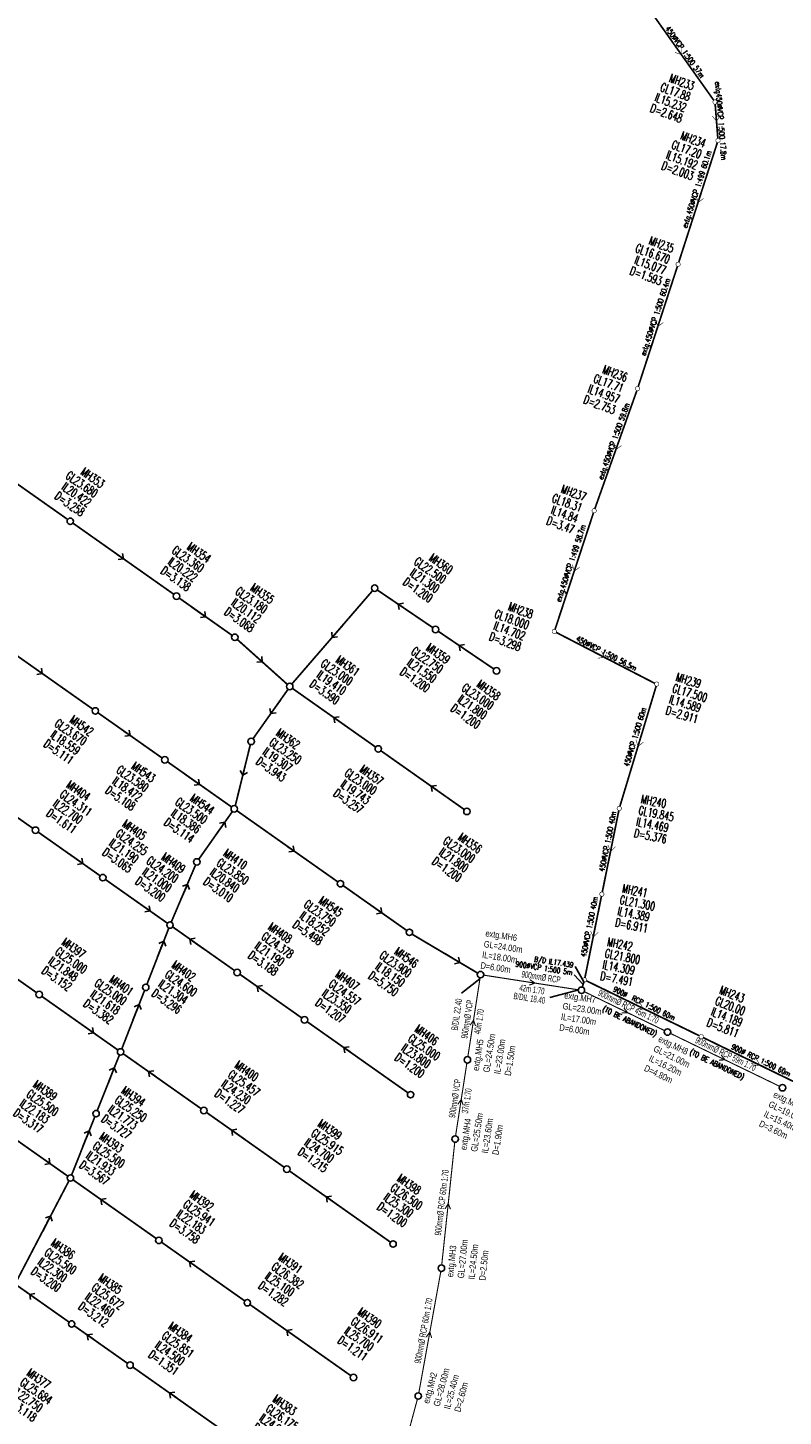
# Model space of a CAD drawing. Header units: millimetres. Extents: x -4184570 to 12269392, y -1733883 to 2875869.
# Tile 2 of 100: x -3529330 to -3180288, y 619727 to 1261027. Entities that reach past the tile are written whole.
import ezdxf
from ezdxf.enums import TextEntityAlignment as Align

# ---------------------------------------------------------------- set-up
doc = ezdxf.new("R2010")
doc.units = ezdxf.units.MM
doc.header["$MEASUREMENT"] = 0
doc.linetypes.add('HIDDEN', pattern=[0.375, 0.25, -0.125])
for name, color, linetype in [('#sew L', 140, 'Continuous'), ('#sew text', 3, 'Continuous'), ('JRK-PL031212', 253, 'Continuous'), ("RUMAH SESBUAH 3 TGKT 70'X170", 23, 'Continuous'), ('SEW-IC2', 26, 'HIDDEN'), ('SEW-LINE 600RCP', 9, 'Continuous'), ('SEW-LINE-TXT2', 5, 'Continuous'), ('SEW-LINE225VCP', 180, 'Continuous'), ('SEW-LINE225VCP2', 180, 'Continuous'), ('SEW-LINE300VCP', 33, 'Continuous'), ('SEW-LINE450VCP2', 244, 'Continuous'), ('SEW-LINE900RCP', 202, 'Continuous'), ('SEW-MH', 1, 'Continuous'), ('SEW-MH-TXT', 4, 'Continuous'), ('SEW-MH-TXT2', 4, 'Continuous'), ('SEW-MH2', 10, 'Continuous')]:
    doc.layers.add(name, color=color, linetype=linetype)
doc.layers.get("RUMAH SESBUAH 3 TGKT 70'X170").off()
doc.styles.add('MH.IL', font='swissck.ttf', dxfattribs={"width": 0.8})
doc.styles.add('MH2', font='romand.shx', dxfattribs={"width": 0.75, "height": 1800})
doc.styles.add('SEW-T', font='romand.shx', dxfattribs={"width": 0.65, "height": 3000})
doc.styles.add('SEW-T2', font='romand.shx', dxfattribs={"width": 0.65, "height": 2500})
doc.styles.get("Standard").update_dxf_attribs({"font": 'arial.ttf'})
doc.dimstyles.new('SEW-FLOW', dxfattribs={"dimscale": 1000, "dimtxt": 2, "dimasz": 3.5, "dimexe": 2, "dimexo": 2, "dimgap": 1, "dimtad": 1, "dimdec": 1, "dimdsep": 46, "dimlunit": 6, "dimtxsty": 'MH2', "dimblk1": 'OPEN90', "dimblk2": 'OPEN90', "dimsah": 1, "dimcen": 0, "dimclrd": 256, "dimclre": 256, "dimadec": 0, "dimazin": 0, "dimtfac": 1, "dimtdec": 1, "dimtix": 1, "dimtofl": 0, "dimtmove": 2, "dimatfit": 3, "dimldrblk": 'OPEN90', "dimfxl": 1, "dimtolj": 1, "dimtzin": 0, "dimarcsym": 0})
doc.dimstyles.get("Standard").update_dxf_attribs({"dimtxt": 0.18, "dimasz": 0.18, "dimexe": 0.18, "dimexo": 0.0625, "dimgap": 0.09, "dimtad": 0, "dimtih": 1, "dimtoh": 1, "dimdec": 4, "dimzin": 0, "dimdsep": 46, "dimtxsty": 'Standard', "dimcen": 0.09, "dimadec": 0, "dimazin": 0, "dimtfac": 1, "dimtdec": 4, "dimtofl": 0, "dimtmove": 0, "dimatfit": 3, "dimfxl": 1, "dimtolj": 1, "dimtzin": 0, "dimarcsym": 0})

# ---------------------------------------------------------------- blocks, each defined once
blk = doc.blocks.new('_Open90')
at = {"layer": 'JRK-PL031212', "color": 0, "lineweight": -2}
for p, q in [((0, 0), (-1, 0)), ((-0.5, 0.5), (0, 0)), ((0, 0), (-0.5, -0.5))]:
    blk.add_line(p, q, dxfattribs=at)
blk = doc.blocks.new('A$C71E26455')
at = {"layer": '#sew L', "ltscale": 5, "const_width": 499.9999999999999}
for points in [[(14312.45100249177, 720439.3180314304), (-40994.17738487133, 711523.3556863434)], [(-43955.93829712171, 711045.891238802), (-84643.59058444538, 704486.6489511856)], [(-127083.3674757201, 684111.2261653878), (-87470.58746040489, 703586.1232669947)], [(-111531.5350158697, 649078.2764319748), (-127767.6904351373, 682103.316285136)], [(-95197.20348748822, 615853.5421417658), (-110207.9480950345, 646386.0435923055)], [(-66231.75760399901, 563318.1674137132), (-93809.58912043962, 613194.7246853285)], [(-41024.99916835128, 508873.473054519), (-64866.28842483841, 560648.6870702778)], [(-20699.62211922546, 453042.8791303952), (-39887.47477078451, 506100.3929335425)]]:
    blk.add_lwpolyline(points, dxfattribs=at)
at = {"layer": '#sew L', "linetype": 'Continuous', "ltscale": 5, "const_width": 499.9999999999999}
for points in [[(-16048.91947454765, 716758.7885721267), (-13340.86319119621, 715981.336858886), (-15587.6583317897, 714281.3628601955)], [(-65366.21898859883, 708808.3638536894), (-62658.16270524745, 708030.9121404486), (-64904.9578458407, 706330.9381417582)], [(-108425.2515684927, 694618.5324500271), (-105608.2591988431, 694669.0694618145), (-107258.0250112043, 692385.1533590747)], [(-118989.179029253, 661527.4857996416), (-119036.9073196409, 664344.5271572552), (-116754.6372593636, 662692.4849750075)], [(-102654.8475008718, 628302.7515094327), (-102702.5757912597, 631119.792867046), (-100420.3057309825, 629467.7506847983)], [(-79832.89443617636, 585445.2649676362), (-80020.67336221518, 588256.446049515), (-77659.06114114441, 586719.9605412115)], [(-52979.31266307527, 531943.8768700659), (-52945.66290947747, 534761.1215690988), (-50712.0570024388, 533043.8549468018)]]:
    blk.add_lwpolyline(points, dxfattribs=at)
at = {"layer": '#sew L', "linetype": 'Continuous', "ltscale": 5}
for centre in [(15793.33145861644, 720678.0502552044), (-42475.05784099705, 711284.6234625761), (-86124.47104057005, 704247.9167274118), (-128429.483895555, 683449.4327049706), (-110869.7415554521, 647732.1600121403), (-94535.41002707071, 614507.4257219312), (-65505.93669736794, 562005.4663771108), (-40397.60453006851, 507510.9841672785)]:
    blk.add_circle(centre, 1500, dxfattribs=at)
at = {"layer": 'SEW-LINE 600RCP', "ltscale": 8}
for points in [[(-402595.0725260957, 681325.069657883, 800, 800, 0), (-345595.3433661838, 681149.3548415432, 800, 800, 0)], [(-342595.3576209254, 681140.1066933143, 800, 800, 0), (-306337.3120307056, 681028.3329021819, 800, 800, 0)], [(-303337.3262854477, 681019.0847539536, 800, 800, 0), (-267079.2806952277, 680907.3109628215, 800, 800, 0)], [(-264079.2949499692, 680898.062814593, 800, 800, 0), (-207079.5657900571, 680722.3479982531, 800, 800, 0)], [(-204079.5800447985, 680713.0998500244, 800, 800, 0), (-168079.7511016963, 680602.1220712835, 800, 800, 0)]]:
    blk.add_lwpolyline(points, format="xyseb", dxfattribs=at)
at = {"layer": 'SEW-LINE 600RCP', "ltscale": 8, "const_width": 800}
blk.add_lwpolyline([(-165079.7653564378, 680592.8739230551), (-129918.2850847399, 683266.4818397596)], dxfattribs=at)
at = {"layer": 'SEW-LINE225VCP', "ltscale": 8}
for points, const_width in [([(-269377.4285406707, 801610.5335832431), (-238381.0759217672, 802086.1234168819)], 799.9999999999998), ([(-235381.4289899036, 802132.1482380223), (-204385.0763710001, 802607.7380716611)], 799.9999999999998), ([(-271030.4821931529, 800095.3805250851), (-276853.2220833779, 743393.5666196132)], 799.9999999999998), ([(-265667.1452307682, 652402.8223087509), (-265583.9118967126, 679402.6940160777)], 800), ([(-259424.6413890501, 621386.9844881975), (-265361.1700222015, 649435.3390322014)], 800), ([(-393613.4030187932, 620334.1193965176), (-336613.6738588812, 620158.4045801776)], 799.9999999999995), ([(-333613.6881136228, 620149.1564319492), (-298613.8544189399, 620041.2613692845)], 799.9999999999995), ([(-295613.8686736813, 620032.013221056), (-260614.0349789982, 619924.1181583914)], 799.9999999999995), ([(-258758.2642221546, 618462.2974273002), (-252143.4268429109, 591369.216763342)], 800), ([(-257614.04923374, 619914.8700101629), (-222614.2155390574, 619806.9749474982)], 799.9999999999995), ([(-219614.2297937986, 619797.7267992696), (-184614.396099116, 619689.8317366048)], 799.9999999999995), ([(-181614.4103538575, 619680.5835883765), (-124614.6811939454, 619504.8687720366)], 799.9999999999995), ([(-251431.8710744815, 588454.8234493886), (-244553.4986463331, 560282.3547478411)], 800), ([(-334697.2907440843, 559104.1438957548), (-291697.4950620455, 558971.587104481)], 799.9999999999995), ([(-288697.5093167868, 558962.3389562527), (-245697.7136347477, 558829.7821649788)], 799.9999999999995), ([(-242697.7278894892, 558820.5340167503), (-198697.9369590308, 558684.8945094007)], 799.9999999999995), ([(-195697.9512137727, 558675.6463611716), (-151698.1602833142, 558540.0068538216)], 799.9999999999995), ([(-148698.1745380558, 558530.7587055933), (-91698.44537814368, 558355.0438892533)], 799.9999999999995), ([(-243853.0369710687, 557365.2974522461), (-237492.0040297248, 530424.0201042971)], 800), ([(-236802.6364476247, 527504.2988270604), (-230138.749820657, 499280.3264804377)], 800), ([(-266347.0334972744, 497933.1487976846), (-231294.0589022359, 497825.0899159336)], 799.9999999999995), ([(-229600.1368500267, 496333.0548450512), (-222843.7717031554, 444512.6333932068)], 800), ([(-228294.0731569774, 497815.8417677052), (-181294.2964812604, 497670.9541121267)], 799.9999999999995), ([(-178294.3107360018, 497661.7059638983), (-131294.5340602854, 497516.8183083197)], 799.9999999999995), ([(-128294.5483150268, 497507.5701600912), (-71294.81915511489, 497331.8553437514)], 799.9999999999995), ([(-221149.8496509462, 443020.598322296), (-192149.9874467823, 442931.1995555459)], 800), ([(-189150.001701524, 442921.9514072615), (-159150.1442489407, 442829.4699244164)], 800), ([(-156150.158503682, 442820.2217761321), (-99150.42934377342, 442644.5069587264)], 800)]:
    blk.add_lwpolyline(points, dxfattribs=dict(at, const_width=const_width))
at = {"layer": 'SEW-LINE225VCP', "const_width": 799.9999999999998}
for points in [[(-275506.4876928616, 741891.0774792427), (-228426.5484379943, 741751.3212821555)], [(-225426.5616557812, 741742.4158597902), (-178346.6224009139, 741602.6596627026)]]:
    blk.add_lwpolyline(points, dxfattribs=at)
at = {"layer": 'SEW-LINE300VCP', "ltscale": 8}
for points, const_width in [([(-405303.3951410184, 746259.2373917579), (-462303.1243009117, 746434.9522139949)], 799.9999999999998), ([(-345303.6802358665, 746074.2744209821), (-402303.4093957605, 746249.9892432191)], 799.9999999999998), ([(-312303.8370380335, 745972.5447870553), (-342303.6944906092, 746065.0262724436)], 799.9999999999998), ([(-278495.7108629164, 742080.6014536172), (-309314.5853829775, 745788.7328812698)], 799.9999999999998), ([(-276889.3752741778, 740405.9895948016), (-277055.5017570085, 712401.4413905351)], 800), ([(-276522.769953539, 709502.6693257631), (-266005.4326171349, 682340.880413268)], 800)]:
    blk.add_lwpolyline(points, dxfattribs=dict(at, const_width=const_width))
at = {"layer": 'SEW-MH', "ltscale": 0.5}
for centre in [(-270877.2521960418, 801587.5335225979), (-236881.2524558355, 802109.1358274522), (-202885.2927292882, 802633.2141006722), (-403803.4022683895, 746254.6133174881), (-343803.6873632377, 746069.6503467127), (-310803.8441654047, 745967.920712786), (-277006.4520804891, 741901.4136221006), (-226926.5550468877, 741746.8685709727), (-176846.6558128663, 741592.6479325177), (-277064.3997880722, 710901.4677824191), (-344095.3504935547, 681144.7307674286), (-304837.3191580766, 681023.7088280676), (-265579.2878225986, 680902.6868887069), (-205579.572917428, 680717.7239241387), (-166579.7582290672, 680597.4979971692), (-265671.7693048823, 650902.8294361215), (-335113.6809862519, 620153.7805060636), (-297113.8615463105, 620036.6372951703), (-259114.042106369, 619919.4940842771), (-221114.2226664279, 619802.350873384), (-183114.4032264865, 619685.2076624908), (-123114.6883213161, 619500.2446979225), (-251787.6489586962, 589912.0201063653), (-290197.5021894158, 558966.9630303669), (-244197.7207621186, 558825.1580908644), (-197197.9440864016, 558680.2704352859), (-150198.1674106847, 558535.3827797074), (-90198.45250551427, 558350.4198151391), (-237147.3202386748, 528964.1594656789), (-229794.0660296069, 497820.4658418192), (-179794.3036086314, 497666.3300380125), (-129794.541187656, 497512.1942342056), (-69794.82628248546, 497327.2312696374), (-190649.9945741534, 442926.5754814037), (-157650.1513763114, 442824.8458502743)]:
    blk.add_circle(centre, 1500, dxfattribs=at)
at = {"layer": '#sew text', "ltscale": 5, "style": 'MH.IL', "width": 0.65}
for s, rotation, p in [('900mm%%C RCP 59m 1:70', 9.16141355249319, (-14372.43863116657, 716921.4945543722)), ('900mm%%C RCP 45m 1:70', 9.16141355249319, (-63749.89120240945, 709113.2626539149)), ('900mm%%C RCP', 26.20735473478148, (-104233.2247359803, 697253.261924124)), ('42m 1:70', 26.20735473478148, (-104404.9034536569, 690162.9385408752)), ('B/DIL 18.40', 26.20735473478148, (-103048.2452767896, 686138.5577694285)), ('B/DIL 22.40', 116.6617185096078, (-125577.5001419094, 662720.2022430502)), ('900mm%%C VCP', 116.1502276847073, (-120390.9031653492, 663678.8599234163)), ('40m 1:70', 116.1502276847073, (-115229.7759362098, 665911.9096612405)), ('900mm%%C VCP', 116.1502276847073, (-104056.571636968, 630454.1256332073)), ('37m 1:70', 116.1502276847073, (-98895.44440782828, 632687.1753710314)), ('900mm%%C RCP 60m 1:70', 118.1502276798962, (-81454.32626743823, 587596.6293431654)), ('900mm%%C RCP 60m 1:70', 114.495255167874, (-54333.79186973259, 534194.3077259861))]:
    blk.add_text(s, height=3000, rotation=rotation, dxfattribs=at).set_placement(p, align=Align.CENTER)
at = {"layer": '#sew text', "ltscale": 5, "char_height": 3000, "attachment_point": 1, "style": 'MH.IL'}
for s, insert, width, rotation in [('extg.MH9\\PGL=19.00m\\PIL=15.40m\\PD=3.60m', (13941.33412016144, 717592.3950919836), 234761.9, 9.161428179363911), ('extg.MH6\\PGL=24.00m\\P{\\C7;IL=18.00m\\PD=6.00m}', (-138200.5839811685, 701842.068636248), 21906.86907919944, 26.207354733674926), ('extg.MH7\\PGL=23.00m\\PIL=17.00m\\PD=6.00m', (-91924.90005957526, 699278.718451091), 234761.9, 26.207261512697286), ('extg.MH8\\PGL=21.00m\\PIL=16.20m\\PD=4.80m', (-44286.90763487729, 708141.8000299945), 234761.9, 9.161428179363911), ('extg.MH5\\PGL=24.50m\\PIL=23.00m\\PD=1.50m', (-106232.5594888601, 645111.070421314), 234761.9, 116.15031706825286), ('extg.MH4\\PGL=25.50m\\PIL=23.60m\\PD=1.90m', (-89898.22796047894, 611886.3361311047), 234761.9, 116.15031706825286), ('extg.MH3\\PGL=27.00m\\PIL=24.50m\\PD=2.50m', (-61241.77568807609, 560148.5667446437), 234761.9, 119.00115040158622), ('extg.MH2\\PGL=28.00m\\PIL=25.40m\\PD=2.60m', (-36994.89570295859, 506276.7942878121), 234761.9, 109.86059484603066)]:
    blk.add_mtext(s, dxfattribs=dict(at, insert=insert, width=width, rotation=rotation))
at = {"layer": 'SEW-MH-TXT', "char_height": 3999.999999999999, "width": 20784.88392955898, "line_spacing_factor": 0.8, "style": 'SEW-T'}
for s, insert, attachment_point, rotation in [('MH360\\PGL22.500\\PIL21.300\\PD=1.200', (-246366.0653482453, 820399.6904300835), 6, 359.823373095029), ('MH359\\PGL22.750\\PIL21.550\\PD=1.200', (-223669.1364113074, 785631.7032442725), 6, 359.823373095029), ('MH358\\PGL23.000\\PIL21.800\\PD=1.200', (-194894.2917050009, 785213.3949683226), 6, 359.823373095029), ('MH353\\PGL23.680\\PIL20.422\\PD=3.258', (-400963.6683191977, 760649.6309998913), 6, 359.823373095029), ('MH354\\PGL23.360\\PIL20.222\\PD=3.138', (-340963.9534140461, 760464.6680291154), 6, 359.823373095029), ('MH355\\PGL23.180\\PIL20.112\\PD=3.068', (-306084.4677056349, 761750.3149006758), 6, 359.823373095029), ('MH361\\PGL23.000\\PIL19.410\\PD=3.590', (-254663.8691554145, 757084.3486119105), 6, 359.823373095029), ('MH357\\PGL23.000\\PIL19.743\\PD=3.257', (-216666.66672651, 722012.223442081), 6, 359.823373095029), ('MH356\\PGL23.000\\PIL21.800\\PD=1.200', (-161379.5523067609, 722410.5977331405), 6, 359.823373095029), ('MH362\\PGL23.250\\PIL19.307\\PD=3.943', (-269761.9792390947, 713675.5128702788), 4, 359.8233730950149), ('MH542\\PGL23.670\\PIL18.559\\PD=5.111', (-339513.6818465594, 663905.6889164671), 6, 359.823373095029), ('MH544\\PGL23.500\\PIL18.386\\PD=5.114', (-273079.4305235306, 666141.4488124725), 6, 359.823373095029), ('MH543\\PGL23.580\\PIL18.472\\PD=5.108', (-303796.3257048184, 662731.8216254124), 6, 359.823373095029), ('MH545\\PGL23.750\\PIL18.252\\PD=5.498', (-197276.1893699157, 661489.2342005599), 6, 359.823373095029), ('MH546\\PGL23.900\\PIL18.150\\PD=5.750', (-155123.0804167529, 662238.3435857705), 6, 359.823373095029), ('MH410\\PGL23.850\\PIL20.840\\PD=3.010', (-257780.8368431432, 654151.3000740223), 4, 359.823373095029), ('MH404\\PGL24.311\\PIL22.700\\PD=1.611', (-335297.1307793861, 638494.7360659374), 4, 359.823373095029), ('MH405\\PGL24.255\\PIL21.190\\PD=3.065', (-303729.0411960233, 638495.6609185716), 4, 359.823373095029), ('MH408\\PGL24.378\\PIL21.190\\PD=3.188', (-221297.6724595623, 638143.3064332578), 4, 359.823373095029), ('MH407\\PGL24.557\\PIL23.350\\PD=1.207', (-183297.8530196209, 638026.1632223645), 4, 359.823373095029), ('MH406\\PGL25.000\\PIL23.800\\PD=1.200', (-138799.1862413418, 638352.2210738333), 4, 359.823373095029), ('MH409\\PGL24.200\\PIL21.000\\PD=3.200', (-268384.4629065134, 636291.8584304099), 6, 359.823373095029), ('MH402\\PGL24.600\\PIL21.304\\PD=3.296', (-247765.0312180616, 598185.6003297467), 4, 359.823373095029), ('MH397\\PGL25.000\\PIL21.848\\PD=3.152', (-295396.1256668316, 577720.0804984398), 4, 359.823373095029), ('MH401\\PGL25.000\\PIL21.618\\PD=3.382', (-255613.1151055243, 576204.7412556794), 6, 359.823373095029), ('MH400\\PGL25.457\\PIL24.230\\PD=1.227', (-197381.3938795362, 577021.2259951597), 4, 359.823373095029), ('MH399\\PGL25.915\\PIL24.700\\PD=1.215', (-150381.6172038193, 576876.3383395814), 4, 359.823373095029), ('MH398\\PGL26.500\\PIL25.300\\PD=1.200', (-105882.9504255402, 577202.3961910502), 4, 359.823373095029), ('MH394\\PGL25.250\\PIL21.773\\PD=3.727', (-233550.8728304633, 537378.2405554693), 4, 359.823373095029), ('MH389\\PGL25.500\\PIL22.183\\PD=3.317', (-268503.90333707, 516280.1878801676), 4, 359.823373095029), ('MH392\\PGL25.941\\PIL22.183\\PD=3.758', (-179977.7534017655, 516007.2855978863), 4, 359.823373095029), ('MH391\\PGL26.382\\PIL25.100\\PD=1.282', (-129977.9909807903, 515853.1497940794), 4, 359.823373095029), ('MH390\\PGL26.911\\PIL25.700\\PD=1.211', (-85479.32420251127, 516179.207645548), 4, 359.823373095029), ('MH393\\PGL25.500\\PIL21.933\\PD=3.567', (-229675.3721974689, 514135.5905894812), 4, 359.823373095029), ('MH386\\PGL25.500\\PIL22.300\\PD=3.200', (-219750.7509238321, 461056.3367127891), 4, 359.823373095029), ('MH385\\PGL25.672\\PIL22.460\\PD=3.212', (-192588.2175561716, 460317.4259811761), 4, 359.823373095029), ('MH384\\PGL25.851\\PIL24.500\\PD=1.351', (-153237.8580441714, 460639.2815509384), 4, 359.823373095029), ('MH383\\PGL26.175\\PIL24.900\\PD=1.275', (-94552.79161758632, 460683.5790767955), 4, 359.823373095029), ('MH377\\PGL25.684\\PIL22.750\\PD=3.118', (-194541.2961995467, 405442.0204163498), 4, 359.823373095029)]:
    blk.add_mtext(s, dxfattribs=dict(at, insert=insert, attachment_point=attachment_point, rotation=rotation))
at = {"layer": '#sew text', "ltscale": 5}
for points in [[(-87217.87516712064, 703710.8225579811), (-96217.2462931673, 693162.0566602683)], [(-127585.6540676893, 681751.3052507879), (-130787.100386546, 671361.9985282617)]]:
    blk.add_leader(points, dimstyle='Standard', override={"dimtxt": 1, "dimasz": 2, "dimexe": 4, "dimexo": 4, "dimgap": 1, "dimtih": 0, "dimtoh": 0, "dimcen": 0, "dimdle": 4, "dimaunit": 1, "dimtmove": 2}, dxfattribs=at)
at = {"layer": 'SEW-LINE 600RCP'}
blk.add_leader([(-293905.1481229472, 743934.6671674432), (-301565.3362317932, 744856.3377236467)], dimstyle='SEW-FLOW', override={"dimgap": 1, "dimtad": 0}, dxfattribs=at)
at = {"layer": 'SEW-LINE 600RCP', "ltscale": 8}
for points, override in [([(-374095.2079461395, 681237.2122497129), (-381810.5664910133, 681271.867712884)], {"dimtad": 0}), ([(-324466.3348258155, 681084.219797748), (-332181.6933706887, 681118.8752609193)], {"dimtad": 0}), ([(-285208.3034903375, 680963.1978583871), (-292923.6620352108, 680997.8533215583)], {"dimtad": 0}), ([(-231721.7510975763, 680792.8776748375), (-239437.1096424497, 680827.5331380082)], {"dimgap": 1, "dimtad": 0}), ([(-182221.9863008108, 680640.2832290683), (-189937.344845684, 680674.9386922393)], {"dimgap": 1, "dimtad": 0}), ([(-139556.1140698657, 682533.6451599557), (-147249.341916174, 681948.6632953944)], {"dimgap": 1, "dimtad": 0})]:
    blk.add_leader(points, dimstyle='SEW-FLOW', override=override, dxfattribs=at)
at = {"layer": 'SEW-LINE225VCP', "ltscale": 8}
for points in [[(-257736.5163735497, 801789.1427284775), (-250021.9880888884, 801907.5142716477)], [(-223740.5168227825, 802310.7573832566), (-216025.9885381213, 802429.128926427)], [(-273941.8521382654, 771744.4735723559), (-273153.6989370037, 779419.5483608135)], [(-265602.4905572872, 673377.415905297), (-265626.2707064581, 665662.0161760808)], [(-263295.6751734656, 639929.47924823), (-261805.4916595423, 632359.3199651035)], [(-308398.371537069, 620071.4287503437), (-316113.7712662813, 620095.208900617)], [(-270398.5520971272, 619954.2855394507), (-278113.9518263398, 619978.0656897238)], [(-247829.5321156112, 619884.7026291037), (-240114.1323863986, 619860.9224788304)], [(-209829.7126756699, 619767.5594182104), (-202114.3129464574, 619743.7792679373)], [(-160829.9455031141, 619616.5063304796), (-153114.5457739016, 619592.7261802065)], [(-257214.953749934, 612141.1811171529), (-255384.9617703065, 604645.9100859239)], [(-249756.7930778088, 581594.0131204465), (-247926.8010981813, 574098.7420892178)], [(-259482.2117465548, 558872.2804103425), (-267197.6114757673, 558896.0605606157)], [(-228413.2321534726, 558776.4944133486), (-220697.83242426, 558752.7142630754)], [(-181413.4554777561, 558631.60675777), (-173698.0557485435, 558607.826607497)], [(-127913.7096873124, 558466.6814476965), (-120198.3099580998, 558442.9012974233)], [(-242369.7352197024, 551082.9586125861), (-240596.8070789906, 543573.9850286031)], [(-235167.9078534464, 520580.6124880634), (-233394.9797127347, 513071.6389040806)], [(-241341.8600575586, 497856.0689307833), (-249057.2597867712, 497879.8490810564)], [(-212509.5845483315, 497767.1780901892), (-204794.1848191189, 497743.3979399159)], [(-162509.8221273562, 497613.0422863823), (-154794.4223981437, 497589.2621361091)], [(-107510.0834642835, 497443.4929021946), (-99794.68373507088, 497419.7127519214)], [(-227219.4574217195, 478073.5268306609), (-226221.954276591, 470422.8441191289)], [(-214365.3182780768, 442999.6790891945), (-206649.9185488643, 442975.8989389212)], [(-181865.472704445, 442899.4908161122), (-174150.0729752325, 442875.710665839)], [(-135365.6936529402, 442756.1445177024), (-127650.2939237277, 442732.3643674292)]]:
    blk.add_leader(points, dimstyle='SEW-FLOW', override={"dimgap": 1, "dimtad": 0}, dxfattribs=at)
at = {"layer": 'SEW-LINE225VCP'}
for points in [[(-252006.570870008, 741824.3457181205), (-244291.1711407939, 741800.5655683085)], [(-197006.8322069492, 741654.7963293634), (-189291.432477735, 741631.0161795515)]]:
    blk.add_leader(points, dimstyle='SEW-FLOW', override={"dimtad": 0}, dxfattribs=at)
at = {"layer": 'SEW-LINE300VCP', "ltscale": 8}
for points, override in [([(-373803.5448158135, 746162.1318321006), (-381518.944545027, 746185.9119820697)], {"dimtad": 0}), ([(-327303.7657643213, 746018.7855297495), (-335019.1654935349, 746042.5656797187)], {"dimgap": 1, "dimtad": 0}), ([(-276971.1999128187, 726612.5112880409), (-276925.4361349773, 734327.8119402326)], {"dimgap": 1, "dimtad": 0}), ([(-271264.1012853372, 695921.7748695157), (-274014.4971367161, 703130.3309758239)], {"dimgap": 1, "dimtad": 0})]:
    blk.add_leader(points, dimstyle='SEW-FLOW', override=override, dxfattribs=at)
blk = doc.blocks.new('A$C3E205506')
at = {"layer": 'SEW-LINE-TXT2'}
for points in [[(814386.1193639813, 585490.3861980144), (810287.9348107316, 592687.1449681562)], [(814029.5792877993, 584286.3984799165), (809943.9958315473, 588812.0624506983)]]:
    blk.add_lwpolyline(points, dxfattribs=at)
at = {"layer": 'SEW-LINE450VCP2', "ltscale": 8}
for points, const_width, elevation in [([(874394.8498874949, 992724.7979220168), (844476.7749657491, 1034883.518654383)], 799.9999999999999, 17878.98390697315), ([(859510.6428039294, 1016919.710823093), (859501.4637102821, 1013780.95683286), (856516.1609166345, 1014835.97610411)], 250, 17878.98390697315), ([(876286.6660904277, 975131.8103002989), (875051.6098163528, 990912.3301667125)], 799.9999999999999, 19065.18790389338), ([(877328.2449730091, 985714.1519607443), (875709.1257310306, 983025.2276875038), (873688.7607630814, 985463.1004956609)], 250, 19065.18790389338)]:
    blk.add_lwpolyline(points, dxfattribs=dict(at, const_width=const_width, elevation=elevation))
for points, const_width in [([(876057.5565884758, 973183.1931855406), (858219.3076608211, 917911.0065993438)], 800.0000000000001), ([(869696.9869757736, 947405.523203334), (867176.6140833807, 945534.8064021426), (866235.6788055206, 948558.0065667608)], 250), ([(857602.1755540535, 916008.6031417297), (839498.2082495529, 860485.0139439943)], 800.0000000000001), ([(851114.3250492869, 890097.5276816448), (848588.3367107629, 888234.4002623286), (847656.4990409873, 891260.4169492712)], 250), ([(838853.058491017, 858592.112619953), (819466.3680494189, 804093.3425156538)], 800.0000000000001), ([(831733.45940265, 833179.3778350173), (829159.6855289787, 831382.8397991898), (828307.1756024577, 834432.1553383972)], 250), ([(818817.5105759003, 802201.6581341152), (801053.395208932, 748285.5595891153)], 800.0000000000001), ([(812505.2859014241, 777086.4052243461), (809973.5592226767, 775231.0829097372), (809051.065513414, 778259.9612151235)], 250), ([(847106.3740245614, 723441.7535922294), (801598.9467772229, 746936.2181164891)], 800.0000000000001), ([(822493.7543625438, 738246.5714057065), (823926.7536965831, 735454.0145529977), (820790.320913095, 735020.5542582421)], 250), ([(831019.9424792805, 666607.5249315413), (847792.1409629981, 722130.2512775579)], 800.0000000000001), ([(841929.1711673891, 696275.1299376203), (839444.4482610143, 694357.3153101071), (838446.7881652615, 697362.273340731)], 250), ([(822899.1557980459, 627029.7899128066), (830532.0310333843, 664670.1954540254)], 800.0000000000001), ([(829050.1736479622, 647982.9894644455), (826754.9110194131, 645842.0480049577), (825481.6599171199, 648741.0012751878)], 250), ([(814868.8024843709, 587429.2794830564), (822501.6777197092, 625069.685024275)], 800.0000000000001), ([(821019.8203342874, 608382.4790346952), (818724.5577057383, 606241.5375752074), (817451.306603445, 609140.4908454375)], 250)]:
    blk.add_lwpolyline(points, dxfattribs=dict(at, const_width=const_width))
at = {"layer": 'SEW-LINE900RCP', "ltscale": 8}
for points, const_width in [([(813673.0392116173, 583082.4107618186), (814386.1193639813, 585490.3861980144)], 800.0000000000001), ([(815569.45829118, 586012.0898632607), (867734.3593794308, 560658.1336720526)], 800.0000000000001), ([(840169.3437964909, 576128.3072556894), (841669.418432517, 573371.2006285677), (838544.3782530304, 572862.0618370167)], 250), ([(869533.1490713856, 559783.8593209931), (921698.0501596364, 534429.903129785)], 800.0000000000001), ([(894133.0345766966, 549900.0767134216), (895633.1092127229, 547142.9700862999), (892508.069033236, 546633.831294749)], 250)]:
    blk.add_lwpolyline(points, dxfattribs=dict(at, const_width=const_width))
at = {"layer": 'SEW-MH2', "ltscale": 5, "const_width": 250}
for points, elevation in [([(874687.0250575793, 992867.3441617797, 25874.84073827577), (874687.1731682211, 992867.388449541)], 17878.98390697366), ([(876078.1333499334, 975092.9216479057, 25874.84073827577), (876078.2814605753, 975092.9659356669)], 15177.76048836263), ([(857625.6134000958, 917917.4034796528, 25874.84073827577), (857625.7615107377, 917917.447767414)], 15023.9375166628), ([(838901.6529042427, 860492.3389487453, 25874.84073827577), (838901.8010148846, 860492.3832365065)], 17710.30076527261), ([(818844.6561369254, 804109.2415295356, 25874.84073827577), (818844.8042475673, 804109.2858172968)], 18313.53515474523), ([(800423.82117541, 748353.0279341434, 25874.84073827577), (800423.9692860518, 748353.0722219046)], 19065.18790389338)]:
    blk.add_lwpolyline(points, format="xyb", close=True, dxfattribs=dict(at, elevation=elevation))
for points in [[(847758.7551453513, 724055.7349889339, 25874.84073827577), (847758.9032559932, 724055.7792766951)], [(830444.2113256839, 666608.3105704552, 25874.84073827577), (830444.3594363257, 666608.3548582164)], [(822413.8580120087, 627007.8001407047, 25874.84073827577), (822414.0061226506, 627007.8444284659)], [(814383.5046983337, 587407.2897109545, 25874.84073827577), (814383.6528089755, 587407.3339987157)], [(868347.1954785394, 561179.0591686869, 25874.84073827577), (868347.3435891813, 561179.1034564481)]]:
    blk.add_lwpolyline(points, format="xyb", close=True, dxfattribs=at)
at = {"layer": 'SEW-IC2', "ltscale": 5, "rotation": 325.0016}
blk.add_blockref('A$C71E26455', (479873.6385305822, -44650.24814362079), dxfattribs=at)
at = {"layer": 'SEW-LINE-TXT2', "style": 'SEW-T2', "width": 0.65}
for s, rotation, p in [('450%%CVCP 1:500 57m', 305.3615424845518, (859501.4637102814, 1013780.95683286, 17878.98390697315)), ('extg450%%CVCP 1:500 17.8m', 274.4751096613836, (875709.1257310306, 983025.2276875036, 19065.18790389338)), ('extg.450%%CVCP 1:499 60.1m', 72.08892092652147, (868463.4606849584, 951082.6710263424)), ('extg.450%%CVCP 1:500 60.4m', 71.9409746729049, (849334.403013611, 892060.184205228)), ('extg.450%%CVCP 1:500 59.8m', 70.41814803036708, (830079.4762093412, 834625.7275978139)), ('extg.450%%CVCP 1:499 58.7m', 71.76413623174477, (810204.6981418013, 778327.6905703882)), ('450%%CVCP 1:500 56.5m', 332.6937072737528, (823926.7536965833, 735454.0145529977)), ('450%%CVCP 1:500 60m', 73.19158427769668, (839933.6846158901, 698104.096281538)), ('450%%CVCP 1:500 40m', 78.53676883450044, (827352.0720687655, 650058.0867396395)), ('450%%CVCP 1:500 40m', 78.53676883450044, (818867.7040241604, 610621.688797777)), ('900%%C  RCP 1:500 60m', 334.0786361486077, (841384.704437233, 573759.6568671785)), ('(TO BE ABANDONED)', 334.0786361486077, (834698.7339895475, 565545.8772332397)), ('(TO BE ABANDONED)', 334.0786361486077, (875005.8510993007, 545614.6681198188)), ('900%%C RCP 1:500 60m', 334.0786361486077, (895348.3952174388, 547531.4263249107))]:
    blk.add_text(s, height=2500, rotation=rotation, dxfattribs=at).set_placement(p, align=Align.BOTTOM_CENTER)
for s, p in [('B/D IL17.439', (809524.6477197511, 593299.7599514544)), ('900%%CVCP 1:500 5m', (809102.47440458, 589820.3013096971))]:
    blk.add_text(s, height=2500, rotation=351.1817925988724, dxfattribs=at).set_placement(p, align=Align.MIDDLE_RIGHT)
at = {"layer": 'SEW-MH-TXT2', "width": 20784.88392955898, "line_spacing_factor": 0.8, "style": 'SEW-T'}
for s, insert, char_height, attachment_point, rotation in [('MH233\\PGL17.88\\PIL15.232\\PD=2.648', (862448.5337428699, 991614.5087705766), 3999.999999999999, 6, 339.87427649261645), ('MH234\\PGL17.20\\PIL15.192\\PD=2.003', (867655.4979573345, 965057.965010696), 3999.999999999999, 6, 339.87427649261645), ('MH235\\PGL16.670\\PIL15.077\\PD=1.593', (853023.462622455, 916518.4950392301), 3999.999999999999, 6, 339.87427649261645), ('MH236\\PGL17.71\\PIL14.957\\PD=2.753', (831594.2531369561, 857014.8115820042), 3999.999999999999, 6, 339.87427649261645), ('MH237\\PGL18.31\\PIL14.84\\PD=3.47', (812425.5965449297, 801823.4191480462), 3999.999999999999, 6, 339.87427649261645), ('MH238\\PGL18.000\\PIL14.702\\PD=3.298', (787970.4161050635, 747569.1244850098), 3999.999999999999, 6, 339.87427649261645), ('MH239\\PGL17.500\\PIL14.589\\PD=2.911', (854715.9474147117, 718776.7597092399), 4000, 4, 343.191584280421), ('MH240\\PGL19.845\\PIL14.469\\PD=5.376', (839243.5720073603, 662249.1289278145), 3999.999999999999, 4, 348.53676883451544), ('MH241\\PGL21.300\\PIL14.389\\PD=6.911', (830527.5348548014, 620996.5067517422), 3999.999999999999, 4, 348.53676883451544), ('MH242\\PGL21.800\\PIL14.309\\PD=7.491', (823653.2465092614, 596273.7958214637), 3999.999999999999, 4, 348.53676883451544), ('MH243\\PGL20.00\\PIL14.189\\PD=5.811', (874420.2299706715, 574516.6849661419), 3999.999999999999, 4, 338.61061674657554)]:
    blk.add_mtext(s, dxfattribs=dict(at, insert=insert, char_height=char_height, attachment_point=attachment_point, rotation=rotation))
blk = doc.blocks.new('A$C9429103f')
at = {"layer": 'SEW-LINE225VCP2', "ltscale": 5}
blk.add_blockref('A$C3E205506', (98253.63464917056, 519203.4004864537), dxfattribs=at)

msp = doc.modelspace()

# ---------------------------------------------------------------- block references
at = {"layer": "RUMAH SESBUAH 3 TGKT 70'X170", "color": 6, "ltscale": 5}
msp.add_blockref('A$C9429103f', (-4185038.249873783, -284389.7413089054), dxfattribs=at)

doc.saveas('drawing.dxf')
